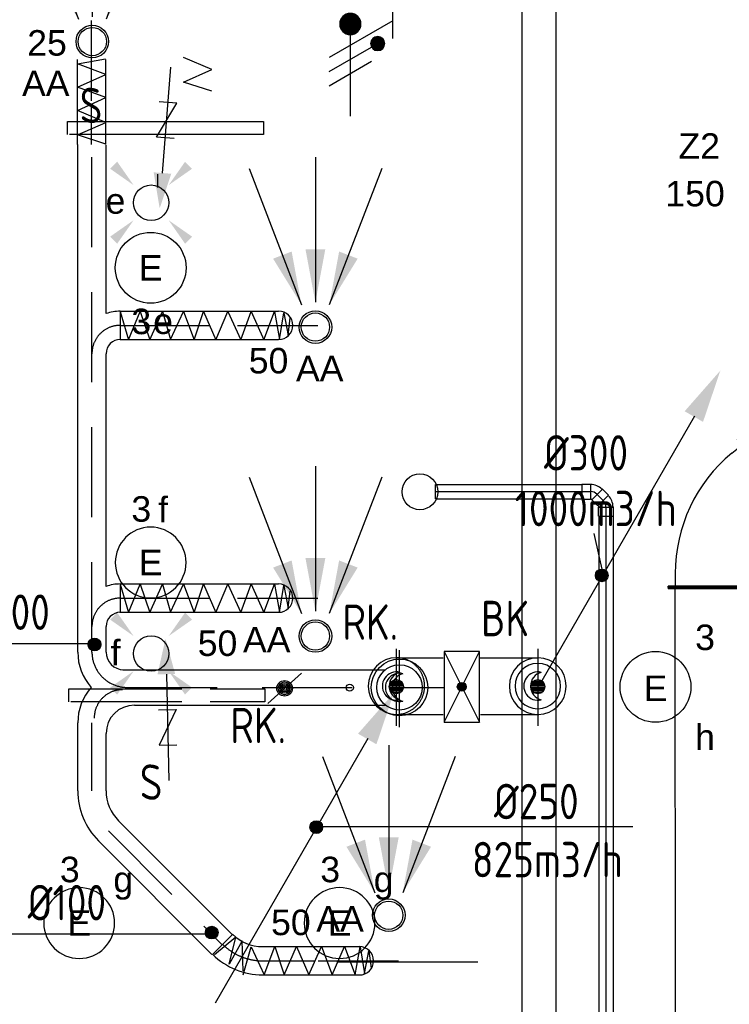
# Model space of a CAD drawing. Extents: x -257677 to 221252, y -185516 to 120782.
# Tile 98 of 171: x -51299 to -48793, y -46648 to -43173. Entities that reach past the tile are written whole.
import ezdxf
from ezdxf.enums import TextEntityAlignment as Align
from ezdxf.lldxf.tags import DXFTag

# ---------------------------------------------------------------- set-up
doc = ezdxf.new("R2010")
doc.units = 0
doc.header["$LTSCALE"] = 50
for name, pattern in [('AUSGEZOGEN', [0]), ('E_GOOT1', [2000, 1000, 1000]), ('HIDDEN', [9.525, 6.35, -3.175]), ('STREEPJES', [0.1, 0.05, -0.05])]:
    doc.linetypes.add(name, pattern=pattern)
doc.layers.get('0').update_dxf_attribs({"linetype": 'CONTINUOUS'})
for name, color, linetype in [('57LB', 4, 'CONTINUOUS'), ('EL6131--', 2, 'CONTINUOUS'), ('EL6131--_LB', 2, 'CONTINUOUS'), ('EL6222--', 3, 'CONTINUOUS'), ('EL6311--', 3, 'CONTINUOUS'), ('EM6131--', 1, 'CONTINUOUS'), ('WL524---', 90, 'CONTINUOUS'), ('WL524---_D', 153, 'CONTINUOUS'), ('WL524---_HARTLIJN', 8, 'CONTINUOUS'), ('WL570---_RETOUR_RST', 2, 'CONTINUOUS'), ('WL570---_TOEVOER', 3, 'CONTINUOUS'), ('WL570---_TOEVOER_RST', 2, 'CONTINUOUS'), ('WL570---_TOEVOER_RST_HL', 1, 'CONTINUOUS'), ('WM570---_RETOUR_RST_PR', 1, 'CONTINUOUS'), ('WM570---_TOEVOER_PR', 1, 'CONTINUOUS'), ('WM570---_TOEVOER_RST_PR', 1, 'CONTINUOUS')]:
    doc.layers.add(name, color=color, linetype=linetype)
doc.styles.add('BURO-018', font='ARIAL.TTF', dxfattribs={"height": 63})
doc.styles.add('ISO25', font='ISO', dxfattribs={"width": 0.9})
tags = doc.linetypes.add('CENTER2', pattern=[28.575, 19.05, -3.175, 3.175, -3.175]).pattern_tags.tags
tags[10:11] = [DXFTag(74, 4), DXFTag(75, 0), DXFTag(340, '0'), DXFTag(46, 1.0), DXFTag(50, 0.0), DXFTag(44, 0.0), DXFTag(45, 0.0)]
tags[8:9] = [DXFTag(74, 4), DXFTag(75, 0), DXFTag(340, '0'), DXFTag(46, 1.0), DXFTag(50, 0.0), DXFTag(44, 0.0), DXFTag(45, 0.0)]
tags[6:7] = [DXFTag(74, 4), DXFTag(75, 0), DXFTag(340, '0'), DXFTag(46, 1.0), DXFTag(50, 0.0), DXFTag(44, 0.0), DXFTag(45, 0.0)]
tags[4:5] = [DXFTag(74, 4), DXFTag(75, 0), DXFTag(340, '0'), DXFTag(46, 1.0), DXFTag(50, 0.0), DXFTag(44, 0.0), DXFTag(45, 0.0)]

# ---------------------------------------------------------------- blocks, each defined once
blk = doc.blocks.new('E00411')
at = {"color": 0, "linetype": 'Continuous'}
blk.add_circle((0, 0), 1.25, dxfattribs=at)
for points in [[(-2.892, 2.396), (-2.396, 2.892), (-1.237, 1.237)], [(2.396, 2.892), (2.892, 2.396), (1.237, 1.237)], [(-2.396, -2.892), (-2.892, -2.396), (-1.237, -1.237)], [(2.892, -2.396), (2.396, -2.892), (1.237, -1.237)]]:
    blk.add_solid(points, dxfattribs=at)
at = {"color": 0, "linetype": 'Continuous', "style": 'BURO-018'}
for tag, p in [('E_SLET1', (0, 4.642)), ('E_GROEP', (0, 0)), ('E_GKAST', (0, 0))]:
    blk.add_attdef(tag, text='', height=1.8, dxfattribs=at).set_placement(p, align=Align.MIDDLE)
at = {"color": 0, "linetype": 'Continuous', "style": 'BURO-018', "flags": 1}
for tag in ['E_MATCODE', 'E_SGROEP']:
    blk.add_attdef(tag, text='', height=1.8, dxfattribs=at).set_placement((0, 0), align=Align.MIDDLE)
blk = doc.blocks.new('1115B3A')
at = {"color": 0, "linetype": 'Continuous'}
blk.add_circle((0, 0), 2.5, dxfattribs=at)
at = {"color": 0, "linetype": 'Continuous', "style": 'BURO-018'}
for tag, p in [('E_GKAST', (0, 8)), ('E_GROEP', (0, 5)), ('E_SGROEP', (4.5, 5)), ('E_ARMCODE', (0, 0)), ('E_SLET', (4.5, -1))]:
    blk.add_attdef(tag, text='', height=1.8, dxfattribs=at).set_placement(p, align=Align.MIDDLE)
blk = doc.blocks.new('1115B3')
at = {"color": 0, "linetype": 'Continuous'}
blk.add_circle((0, 3.5), 2.5, dxfattribs=at)
at = {"color": 0, "linetype": 'Continuous', "style": 'BURO-018'}
for tag, p in [('E_GKAST', (0, 11.5)), ('E_GROEP', (0, 8.5)), ('E_SGROEP', (4.5, 8.5)), ('E_ARMCODE', (0, 3.5)), ('E_SLET', (4.5, 2.5))]:
    blk.add_attdef(tag, text='', height=1.8, dxfattribs=at).set_placement(p, align=Align.MIDDLE)
blk = doc.blocks.new('*U747')
at = {"color": 0, "ltscale": 10}
for p, q in [((0, 60, -2730), (5897, 60, -2730)), ((0, -60, -2730), (5897, -60, -2730))]:
    blk.add_line(p, q, dxfattribs=at)
at = {"layer": 'EM6131--', "color": 1, "style": 'BURO-018'}
blk.add_attdef('POSNR', text='', height=90, dxfattribs=at).set_placement((0, 0), align=Align.MIDDLE)
blk = doc.blocks.new('E00078')
at = {"color": 0, "linetype": 'Continuous'}
for p, q in [((-3, 6.482), (-3, 8.982)), ((-3, 7.732), (1.5, 5.134)), ((0, 7.5), (0, 1)), ((1.5, 4.134), (-1.5, 5.866)), ((1.5, 3.134), (-1.5, 4.866))]:
    blk.add_line(p, q, dxfattribs=at)
at = {"color": 0, "const_width": 0.75}
blk.add_lwpolyline([(-0.375, 7.5, 1), (0.375, 7.5, 1)], format="xyb", close=True, dxfattribs=at)
at = {"color": 0, "linetype": 'Continuous', "const_width": 0.5}
blk.add_lwpolyline([(-2.183, 6.116, 1), (-1.683, 6.116, 1)], format="xyb", close=True, dxfattribs=at)
at = {"color": 0, "linetype": 'Continuous'}
for centre, radius in [((0, 7.5), 0.75), ((-1.933, 6.116), 0.5)]:
    blk.add_circle(centre, radius, dxfattribs=at)
at = {"color": 0, "linetype": 'Continuous', "style": 'BURO-018'}
for tag, p in [('E_GKAST', (0, 14)), ('E_GROEP', (0, 11)), ('E_SGROEP', (4.5, 11))]:
    blk.add_attdef(tag, text='', height=1.8, dxfattribs=at).set_placement(p, align=Align.MIDDLE)
at = {"color": 0, "linetype": 'Continuous', "style": 'BURO-018', "flags": 1}
for tag, p in [('E_VERMCODE', (13, 11)), ('E_MATCODE', (0, 0))]:
    blk.add_attdef(tag, text='', height=1.8, dxfattribs=at).set_placement(p, align=Align.MIDDLE)
blk = doc.blocks.new('CIRC1MM')
at = {"color": 2, "linetype": 'Continuous'}
for p, q in [((-0.5, 0), (0.5, 0)), ((-0.49, 0.1), (0.49, 0.1)), ((-0.458, 0.2), (0.458, 0.2)), ((-0.4, 0.3), (0.4, 0.3)), ((-0.3, 0.4), (0.3, 0.4)), ((-0.49, -0.1), (0.49, -0.1)), ((-0.458, -0.2), (0.458, -0.2)), ((-0.4, -0.3), (0.4, -0.3)), ((-0.3, -0.4), (0.3, -0.4))]:
    blk.add_line(p, q, dxfattribs=at)
blk.add_circle((0, 0), 0.5, dxfattribs=at)
blk = doc.blocks.new('AFVRE')
at = {"color": 2, "linetype": 'Continuous'}
for p, q in [((0, -2.5), (0, -10)), ((0.625, -5), (-0.625, -7.5)), ((-0.625, -5), (0.625, -5)), ((-0.625, -7.5), (0.625, -7.5))]:
    blk.add_line(p, q, dxfattribs=at)
blk.add_solid([(-0.625, -2.5), (0.625, -2.5), (0, 0)], dxfattribs=at)
blk = doc.blocks.new('BK')
at = {"color": 2, "linetype": 'Continuous'}
for p, q in [((-2.5, 5), (2.5, -5)), ((-2.5, -5), (2.5, 5)), ((-2.5, 5), (-2.5, -5)), ((2.5, 5), (-2.5, 5)), ((2.5, -5), (2.5, 5)), ((-0.63, 0), (0.63, 0)), ((-0.61, 0.12), (0.61, 0.12)), ((-0.57, 0.25), (0.57, 0.25)), ((-0.5, 0.37), (0.5, 0.37)), ((-0.38, 0.5), (0.37, 0.5)), ((-0.61, -0.13), (0.61, -0.13)), ((-0.57, -0.25), (0.57, -0.25)), ((-0.5, -0.38), (0.5, -0.38)), ((-0.38, -0.5), (0.37, -0.5)), ((-2.5, -5), (2.5, -5))]:
    blk.add_line(p, q, dxfattribs=at)
blk.add_circle((0, 0), 0.625, dxfattribs=at)
blk = doc.blocks.new('*U814')
at = {"color": 0, "ltscale": 10}
for p, q in [((297.5, 297.5, -2732.5), (-297.5, 297.5, -2732.5)), ((-297.5, 297.5, -2732.5), (-297.5, -297.5, -2732.5)), ((297.5, -297.5, -2732.5), (297.5, 297.5, -2732.5)), ((186.5, 186.5, -2732.5), (-186.5, 186.5, -2732.5)), ((-186.5, -186.5, -2732.5), (-186.5, 186.5, -2732.5)), ((186.5, -186.5, -2732.5), (186.5, 186.5, -2732.5)), ((186.5, -186.5, -2732.5), (-186.5, -186.5, -2732.5)), ((-297.5, -297.5, -2732.5), (297.5, -297.5, -2732.5))]:
    blk.add_line(p, q, dxfattribs=at)
at = {"color": 8, "linetype": 'STREEPJES', "ltscale": 10}
for q in [(0, 80, -2732.5), (-69.3, 40, -2732.5), (-40, 69.3, -2732.5), (40, 69.3, -2732.5), (69.3, 40, -2732.5), (-80, 0, -2732.5), (-69.3, -40, -2732.5), (-40, -69.3, -2732.5), (0, -80, -2732.5), (40, -69.3, -2732.5), (69.3, -40, -2732.5), (80, 0, -2732.5)]:
    blk.add_line((0, 0, -2732.5), q, dxfattribs=at)
at = {"layer": 'WL570---_TOEVOER_RST_HL', "linetype": 'CENTER2'}
blk.add_circle((0, 0, -2732.5), 0.075, dxfattribs=at)
at = {"layer": 'WL570---_TOEVOER_RST', "color": 1, "style": 'BURO-018'}
for tag in ['MC', 'Q']:
    blk.add_attdef(tag, text='', height=90, dxfattribs=at).set_placement((0, 0), align=Align.MIDDLE)
at = {"layer": 'WM570---_TOEVOER_RST_PR', "color": 1, "style": 'BURO-018'}
blk.add_attdef('POSNR', text='', height=90, dxfattribs=at).set_placement((0, 0), align=Align.MIDDLE)
blk = doc.blocks.new('*U921')
at = {"ltscale": 10}
for points in [[(-49.2, 79.1), (-149.3, 241.6), (-83.8, 266.8)], [(0, 87.5), (-35.1, 275.1), (35.1, 275.1)], [(49.2, 79.1), (83.8, 266.8), (149.3, 241.6)]]:
    blk.add_hatch(color=0, dxfattribs=at).paths.add_polyline_path(points)
at = {"color": 0, "ltscale": 10}
for p, q in [((0, 600, -2400), (0, 87.5, -2400)), ((-234.2, 560.2, -2400), (-49.2, 79.1, -2400)), ((234.2, 560.2, -2400), (49.2, 79.1, -2400))]:
    blk.add_line(p, q, dxfattribs=at)
for radius in [57.5, 50]:
    blk.add_circle((0, 0, -2400), radius, dxfattribs=at)
at = {"layer": 'WL570---_RETOUR_RST', "color": 1, "style": 'BURO-018'}
for tag in ['MC', 'Q']:
    blk.add_attdef(tag, text='', height=90, dxfattribs=at).set_placement((0, 0), align=Align.MIDDLE)
at = {"layer": 'WM570---_RETOUR_RST_PR', "color": 1, "style": 'BURO-018'}
blk.add_attdef('POSNR', text='', height=90, dxfattribs=at).set_placement((0, 0), align=Align.MIDDLE)
blk = doc.blocks.new('*U1688')
at = {"color": 0, "ltscale": 10}
for p, q in [((0, 225, -2950), (5, 225, -2950)), ((0, -225, -2950), (0, 225, -2950)), ((5, -225, -2950), (5, 225, -2950)), ((2820.5, 225, -2950), (2815.5, 225, -2950)), ((2815.5, -225, -2950), (2815.5, 225, -2950)), ((2820.5, -225, -2950), (2820.5, 225, -2950)), ((5, 200, -2950), (2815.5, 200, -2950)), ((5, -200, -2950), (2815.5, -200, -2950)), ((0, -225, -2950), (5, -225, -2950)), ((2820.5, -225, -2950), (2815.5, -225, -2950))]:
    blk.add_line(p, q, dxfattribs=at)
at = {"layer": 'WM570---_TOEVOER_PR', "color": 1, "style": 'BURO-018'}
blk.add_attdef('POSNR', text='', height=90, dxfattribs=at).set_placement((0, 0), align=Align.MIDDLE)
blk = doc.blocks.new('*U1689')
at = {"color": 0, "ltscale": 10}
for p, q in [((-49.3, 254.6, -2950), (-20.7, 289.3, -2950)), ((-36.8, 309.1, -2950), (-40, 305.2, -2950)), ((-40, 305.2, -2950), (307.2, 19, -2950)), ((-36.8, 309.1, -2950), (310.4, 22.8, -2950)), ((-215.1, 225, -2950), (-210.1, 225, -2950)), ((-215.1, -225, -2950), (-215.1, 225, -2950)), ((-210.1, -225, -2950), (-210.1, 225, -2950)), ((-165.1, 200, -2950), (-210.1, 200, -2950)), ((259.3, 0.2, -2950), (287.9, 34.9, -2950)), ((310.4, 22.8, -2950), (307.2, 19, -2950)), ((-165.1, -200, -2950), (-210.1, -200, -2950)), ((-215.1, -225, -2950), (-210.1, -225, -2950))]:
    blk.add_line(p, q, dxfattribs=at)
for radius in [150, 550]:
    blk.add_arc((-165.1, 350, -2950), radius, 270, 320.5, dxfattribs=at)
at = {"layer": 'WM570---_TOEVOER_PR', "color": 1, "style": 'BURO-018'}
blk.add_attdef('POSNR', text='', height=90, dxfattribs=at).set_placement((0, 0), align=Align.MIDDLE)
blk = doc.blocks.new('*U2219')
at = {"color": 0, "ltscale": 10}
for p, q in [((31, 25, -2750), (2982.6, 25, -2750)), ((2982.6, 25, -2750), (2982.6, -25, -2750)), ((31, -25, -2750), (2982.6, -25, -2750))]:
    blk.add_line(p, q, dxfattribs=at)
at = {"layer": 'WL524---_HARTLIJN', "linetype": 'CENTER2'}
blk.add_line((0, 0, -2750), (2982.6, 0, -2750), dxfattribs=at)
at = {"layer": 'WL524---_D', "color": 1, "style": 'BURO-018'}
blk.add_attdef('POSNR', text='', height=90, dxfattribs=at).set_placement((0, 0), align=Align.MIDDLE)
blk = doc.blocks.new('*U2220')
at = {"color": 0, "ltscale": 10}
for p, q in [((-12.8, 25, -2750), (-14, 25, -2750)), ((-8.7, -28.5, -2750), (28.5, 8.7, -2750)), ((28.5, 8.7, -2750), (26.7, 8.7, -2750)), ((50.4, -13.3, -2750), (28.5, 8.7, -2750)), ((-12.8, -25, -2750), (-14, -25, -2750)), ((-12.8, -25, -2750), (-8.7, -26.7, -2750)), ((-8.7, -28.5, -2750), (-8.7, -26.7, -2750)), ((13.3, -50.4, -2750), (-8.7, -28.5, -2750)), ((13.3, -50.4, -2750), (50.4, -13.3, -2750))]:
    blk.add_line(p, q, dxfattribs=at)
blk.add_arc((-12.8, -30.8, -2750), 55.8, 45, 90, dxfattribs=at)
at = {"layer": 'WL524---_HARTLIJN', "linetype": 'CENTER2'}
for p, q in [((-44, 0, -2750), (-12.8, 0, -2750)), ((9.9, -9.9, -2750), (9, -9, -2750))]:
    blk.add_line(p, q, dxfattribs=at)
blk.add_arc((-12.8, -30.8, -2750), 30.8, 45, 90, dxfattribs=at)
at = {"layer": 'WL524---_D', "color": 1, "style": 'BURO-018'}
blk.add_attdef('POSNR', text='', height=90, dxfattribs=at).set_placement((0, 0), align=Align.MIDDLE)
blk = doc.blocks.new('*U2221')
at = {"color": 0, "ltscale": 10}
for p, q in [((0, 25, -2750), (517.2, 25, -2750)), ((0, -25, -2750), (0, 25, -2750)), ((0, -25, -2750), (517.2, -25, -2750))]:
    blk.add_line(p, q, dxfattribs=at)
at = {"layer": 'WL524---_HARTLIJN', "linetype": 'CENTER2'}
blk.add_line((0, 0, -2750), (547.2, 0, -2750), dxfattribs=at)
at = {"layer": 'WL524---_D', "color": 1, "style": 'BURO-018'}
blk.add_attdef('POSNR', text='', height=90, dxfattribs=at).set_placement((0, 0), align=Align.MIDDLE)
blk = doc.blocks.new('*U2222')
at = {"color": 0, "ltscale": 10}
for p, q in [((-44, 26.2, -2750), (-14, 26.2, -2750)), ((-44, 26.2, -2750), (-44, -26.2, -2750)), ((-14, 26.2, -2750), (-12.8, 25, -2750)), ((-14, 26.2, -2750), (-14, -26.2, -2750)), ((-8.7, -28.5, -2750), (28.5, 8.7, -2750)), ((28.5, 8.7, -2750), (26.7, 8.7, -2750)), ((49.7, -12.6, -2750), (28.5, 8.7, -2750)), ((-44, -26.2, -2750), (-14, -26.2, -2750)), ((-14, -26.2, -2750), (-12.8, -25, -2750)), ((-12.8, -25, -2750), (-8.7, -26.7, -2750)), ((-8.7, -28.5, -2750), (-8.7, -26.7, -2750)), ((12.6, -49.7, -2750), (-8.7, -28.5, -2750)), ((12.6, -49.7, -2750), (49.7, -12.6, -2750))]:
    blk.add_line(p, q, dxfattribs=at)
blk.add_arc((-12.8, -30.8, -2750), 55.8, 45, 90, dxfattribs=at)
at = {"layer": 'WL524---_HARTLIJN', "linetype": 'CENTER2'}
for p, q in [((-14, 0, -2750), (-12.8, 0, -2750)), ((9.9, -9.9, -2750), (9, -9, -2750))]:
    blk.add_line(p, q, dxfattribs=at)
blk.add_arc((-12.8, -30.8, -2750), 30.8, 45, 90, dxfattribs=at)
at = {"layer": 'WL524---_D', "color": 1, "style": 'BURO-018'}
blk.add_attdef('POSNR', text='', height=90, dxfattribs=at).set_placement((0, 0), align=Align.MIDDLE)

msp = doc.modelspace()

# ---------------------------------------------------------------- linework, layer by layer
at = {"layer": '57LB', "color": 1, "linetype": 'HIDDEN'}
for p, q in [((-51045.14621, -43458.86183), (-51045.14621, -43175.78633)), ((-51045.14621, -43613.14581), (-51045.14621, -43470.03586)), ((-51043.84139, -45404.4264), (-51043.84139, -43614.52949)), ((-50914.59498, -44302.08388), (-50874.0438, -44202.23802)), ((-50874.0438, -44202.23802), (-50839.28565, -44302.08388)), ((-50839.28565, -44302.08388), (-50795.25866, -44202.23802)), ((-50943.84139, -44251.42862), (-50541.00991, -44251.42862)), ((-50529.83588, -44251.42862), (-50246.76038, -44251.42862)), ((-50943.84139, -45214.25927), (-50541.00991, -45214.25927)), ((-50529.83588, -45214.25927), (-50246.76038, -45214.25927)), ((-49968.37269, -45664.86334), (-49968.37269, -45393.10955)), ((-49957.76641, -45669.57376), (-49957.76641, -45397.81997)), ((-49468.37269, -45664.86334), (-49468.37269, -45393.10955)), ((-50918.84139, -45529.4264), (-49798.57403, -45529.4264)), ((-51043.84139, -45894.03444), (-51043.84139, -45654.4264)), ((-50985.44802, -46035.27028), (-50585.22186, -46436.54715)), ((-50441.05831, -46494.45411), (-50255.75588, -46494.45411)), ((-50244.58184, -46494.45411), (-49961.50635, -46494.45411))]:
    msp.add_line(p, q, dxfattribs=at)
at = {"layer": '57LB', "color": 1, "linetype": 'Continuous'}
for p, q in [((-51095.14621, -43613.14581), (-51095.14621, -43313.59941)), ((-51094.33681, -43328.04169), (-50995.63861, -43310.66262)), ((-50994.49095, -43366.27566), (-51094.33681, -43328.04169)), ((-50995.14621, -43613.14581), (-50995.14621, -43313.59941)), ((-50620.43136, -43348.53008), (-50720.27722, -43305.66169)), ((-51094.33681, -43410.30265), (-50994.49095, -43366.27566)), ((-50720.27722, -43392.55707), (-50620.43136, -43348.53008)), ((-50620.43136, -43424.99801), (-50720.27722, -43392.55707)), ((-50994.49095, -43447.37801), (-51094.33681, -43410.30265)), ((-51094.33681, -43492.56361), (-50994.49095, -43447.37801)), ((-50994.49095, -43535.43199), (-51094.33681, -43492.56361)), ((-51129.54799, -43531.40048), (-50438.20782, -43531.40048)), ((-51129.54799, -43577.92618), (-51129.54799, -43531.40048)), ((-51094.33681, -43579.45898), (-50994.49095, -43535.43199)), ((-50438.20782, -43531.40048), (-50438.20782, -43577.92618)), ((-50438.20782, -43577.92618), (-51122.83595, -43577.92618)), ((-50994.49095, -43611.89992), (-51094.33681, -43579.45898)), ((-51093.84139, -45404.4264), (-51093.84139, -43613.57676)), ((-50993.84139, -44210.00726), (-50993.84139, -43615.48222)), ((-50812.26742, -43718.30239), (-50812.26742, -43764.8281)), ((-50944.71871, -44202.23802), (-50914.59498, -44302.08388)), ((-50943.84139, -44201.42862), (-50943.84139, -44303.08385)), ((-50943.84139, -44201.42862), (-50384.57346, -44201.42862)), ((-50795.25866, -44202.23802), (-50766.29353, -44300.93622)), ((-50766.29353, -44300.93622), (-50721.10794, -44202.23802)), ((-50721.10794, -44202.23802), (-50682.87397, -44302.08388)), ((-50682.87397, -44302.08388), (-50650.43303, -44202.23802)), ((-50650.43303, -44202.23802), (-50606.40604, -44302.08388)), ((-50606.40604, -44302.08388), (-50563.53766, -44202.23802)), ((-50563.53766, -44202.23802), (-50518.35206, -44302.08388)), ((-50518.35206, -44302.08388), (-50481.2767, -44202.23802)), ((-50481.2767, -44202.23802), (-50437.24971, -44302.08388)), ((-50437.24971, -44302.08388), (-50399.01574, -44202.23802)), ((-50399.01574, -44202.23802), (-50381.63667, -44300.93622)), ((-50381.63667, -44300.93622), (-50366.5748, -44206.82863)), ((-50366.5748, -44206.82863), (-50351.51294, -44287.16438)), ((-50351.51294, -44287.16438), (-50343.4027, -44225.19109)), ((-50943.84139, -44301.42862), (-50384.57346, -44301.42862)), ((-50993.84139, -45172.83791), (-50993.84139, -44351.42845)), ((-48916.35259, -44572.2467), (-49455.41509, -45505.93034)), ((-49271.02911, -44986.32443), (-49238.73512, -45132.6231)), ((-50944.71871, -45165.06866), (-50914.59498, -45264.91452)), ((-50943.84139, -45164.25927), (-50384.57346, -45164.25927)), ((-50943.84139, -45164.25927), (-50943.84139, -45265.9145)), ((-50914.59498, -45264.91452), (-50874.0438, -45165.06866)), ((-50874.0438, -45165.06866), (-50839.28565, -45264.91452)), ((-50839.28565, -45264.91452), (-50795.25866, -45165.06866)), ((-50795.25866, -45165.06866), (-50766.29353, -45263.76687)), ((-50766.29353, -45263.76687), (-50721.10794, -45165.06866)), ((-50721.10794, -45165.06866), (-50682.87397, -45264.91452)), ((-50682.87397, -45264.91452), (-50650.43303, -45165.06866)), ((-50650.43303, -45165.06866), (-50606.40604, -45264.91452)), ((-50606.40604, -45264.91452), (-50563.53766, -45165.06866)), ((-50563.53766, -45165.06866), (-50518.35206, -45264.91452)), ((-50518.35206, -45264.91452), (-50481.2767, -45165.06866)), ((-50481.2767, -45165.06866), (-50437.24971, -45264.91452)), ((-50437.24971, -45264.91452), (-50399.01574, -45165.06866)), ((-50399.01574, -45165.06866), (-50381.63667, -45263.76687)), ((-50381.63667, -45263.76687), (-50366.5748, -45169.65928)), ((-50366.5748, -45169.65928), (-50351.51294, -45249.99502)), ((-50351.51294, -45249.99502), (-50343.4027, -45188.02173)), ((-50943.84139, -45264.25927), (-50384.57346, -45264.25927)), ((-50993.84139, -45404.4264), (-50993.84139, -45314.25912)), ((-51536.24758, -45374.11873), (-51039.01931, -45374.11873)), ((-49968.37269, -45424.71598), (-49803.83049, -45424.71598)), ((-49676.65418, -45424.71598), (-49469.52401, -45424.71598)), ((-50303.78543, -45479.11699), (-50423.06752, -45586.11061)), ((-51125.145, -45580.75379), (-51125.145, -45534.22808)), ((-51125.145, -45534.22808), (-50725.98508, -45534.22808)), ((-50625.98508, -45534.22808), (-50433.80483, -45534.22808)), ((-50433.80483, -45534.22808), (-50433.80483, -45580.75379)), ((-50725.98508, -45580.75379), (-51118.43296, -45580.75379)), ((-50433.80483, -45580.75379), (-50625.98508, -45580.75379)), ((-49968.37269, -45624.71598), (-49803.83049, -45624.71598)), ((-49672.11217, -45624.71598), (-49466.23943, -45624.71598)), ((-51093.84139, -45894.03444), (-51093.84139, -45654.4264)), ((-50993.84139, -45894.03444), (-50993.84139, -45691.9264)), ((-50069.56502, -45710.28016), (-50608.62752, -46643.96379)), ((-50950.04636, -45999.96132), (-50547.9599, -46403.10338)), ((-49134.08924, -46021.21302), (-50270.49925, -46021.21302)), ((-51020.84967, -46070.57924), (-50620.62352, -46471.85611)), ((-51337.87563, -46399.40698), (-50622.26479, -46399.40698)), ((-50617.72799, -46472.68878), (-50546.92467, -46402.07086)), ((-50535.75469, -46410.45598), (-50611.14158, -46473.32918)), ((-50558.69852, -46506.42034), (-50535.75469, -46410.45598)), ((-50512.81085, -46423.69244), (-50558.69852, -46506.42034)), ((-50509.53316, -46529.58416), (-50512.81085, -46423.69244)), ((-50510.00462, -46543.64471), (-50481.0395, -46444.94651)), ((-50481.0395, -46444.94651), (-50435.8539, -46543.64471)), ((-50441.05831, -46444.45411), (-50099.31942, -46444.45411)), ((-50435.8539, -46543.64471), (-50397.61993, -46443.79886)), ((-50397.61993, -46443.79886), (-50365.17899, -46543.64471)), ((-50365.17899, -46543.64471), (-50321.152, -46443.79886)), ((-50321.152, -46443.79886), (-50278.28362, -46543.64471)), ((-50278.28362, -46543.64471), (-50233.09802, -46443.79886)), ((-50233.09802, -46443.79886), (-50196.02266, -46543.64471)), ((-50196.02266, -46543.64471), (-50151.99567, -46443.79886)), ((-50151.99567, -46443.79886), (-50113.76171, -46543.64471)), ((-50113.76171, -46543.64471), (-50096.38263, -46444.94651)), ((-50096.38263, -46444.94651), (-50081.32076, -46539.0541)), ((-50081.32076, -46539.0541), (-50066.2589, -46458.71835)), ((-50066.2589, -46458.71835), (-50058.14866, -46520.69164)), ((-50178.83217, -46497.69076), (-49681.60391, -46497.69076)), ((-50441.05831, -46544.45411), (-50099.31942, -46544.45411))]:
    msp.add_line(p, q, dxfattribs=at)
at = {"layer": '57LB', "color": 1}
for p, q in [((-50934.818, -45466.9264), (-50007.70387, -45466.9264)), ((-50893.84139, -45591.9264), (-50007.70387, -45591.9264))]:
    msp.add_line(p, q, dxfattribs=at)
at = {"layer": '57LB', "color": 1, "linetype": 'Continuous'}
for centre, radius in [((-49957.76641, -45529.4264), 100), ((-49957.76641, -45529.4264), 80), ((-50363.42647, -45532.6138), 27.5), ((-50363.42647, -45532.6138), 22.5), ((-50363.42647, -45532.6138), 17.5), ((-50363.42647, -45532.6138), 12.5), ((-50363.42647, -45532.6138), 7.5), ((-50133.30617, -45530.15317), 12.5)]:
    msp.add_circle(centre, radius, dxfattribs=at)
for centre, radius, start, end in [((-50943.84139, -44351.42862), 150, 90, 109.47122063), ((-50384.57346, -44251.42862), 50, 270, 90), ((-50943.84139, -44351.42862), 50, 90, 180), ((-50943.84139, -45314.25927), 150, 90, 109.47122063), ((-50384.57346, -45214.25927), 50, 270, 90), ((-50943.84139, -45314.25927), 50, 90, 180), ((-50906.34139, -45404.4264), 187.5, 180, 221.8103149), ((-50931.34139, -45404.4264), 62.5, 180, 270), ((-49968.37269, -45524.71598), 100, 90, 270), ((-49469.93072, -45524.71598), 100, 90.42662684, 269.57337316), ((-49469.93072, -45524.71598), 80, 90.42662684, 269.57337316), ((-49469.11729, -45524.71598), 80, 270.42662684, 89.57337316), ((-49469.11729, -45524.71598), 100, 270.42662684, 89.57337316), ((-49968.37269, -45524.71598), 50, 76.01568167, 283.98431833), ((-49957.76641, -45529.4264), 50, 76.01568167, 283.98431833), ((-49944.20706, -45524.71598), 50, 103.98431833, 256.01568167), ((-49933.60078, -45529.4264), 50, 103.98431833, 256.01568167), ((-49469.11729, -45524.71598), 50, 76.01568167, 283.98431833), ((-49444.95166, -45524.71598), 50, 103.98431833, 256.01568167), ((-50906.34139, -45654.4264), 187.5, 138.1896851, 180), ((-50893.84139, -45691.9264), 100, 90, 180), ((-50843.84139, -45894.03444), 250, 180, 224.92488945), ((-50843.84139, -45894.03444), 150, 180, 224.92488945), ((-50441.05831, -46294.45411), 150, 225.07511055, 270), ((-50099.31942, -46494.45411), 50, 270, 90), ((-50441.05831, -46294.45411), 250, 225.07511055, 270)]:
    msp.add_arc(centre, radius, start, end, dxfattribs=at)
at = {"layer": '57LB', "color": 1, "linetype": 'HIDDEN'}
for centre, radius, start, end in [((-50943.84139, -44351.42862), 100, 90, 180), ((-50943.84139, -45314.25927), 100, 90, 180), ((-50918.84139, -45404.4264), 125, 180, 270), ((-49969.18613, -45524.71598), 100, 270, 90), ((-50935.6833, -45637.40659), 100, 90, 180), ((-50441.05831, -46294.45411), 200, 225.07511055, 270)]:
    msp.add_arc(centre, radius, start, end, dxfattribs=at)
at = {"layer": '57LB', "color": 1, "linetype": 'Continuous'}
for points in [[(-48950.9858, -44554.6517), (-48886.03389, -44592.1517), (-48824.75984, -44411.02194)], [(-50104.19822, -45692.68516), (-50039.24632, -45730.18516), (-49977.97227, -45549.0554)]]:
    msp.add_solid(points, dxfattribs=at)
at = {"layer": 'EL6131--_LB', "linetype": 'E_GOOT1'}
for p, q in [((-49524.76211, -48160.25145), (-49524.87566, -42209.03057)), ((-49404.7631, -48178.38919), (-49404.87664, -42227.16831))]:
    msp.add_line(p, q, dxfattribs=at)
at = {"layer": 'WL524---'}
msp.add_circle((-49885.53322, -44839.04986), 63.21402, dxfattribs=at)

# ---------------------------------------------------------------- block references
at = {"layer": '57LB', "color": 1, "linetype": 'Continuous', "xscale": 50, "yscale": 50, "zscale": 50}
for p, rotation in [((-50804.72336, -43838.4659), 175.4403602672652), ((-50784.12767, -45357.84445), 1.391139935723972)]:
    msp.add_blockref('AFVRE', p, dxfattribs=dict(at, rotation=rotation))
at = {"layer": '57LB', "color": 1, "linetype": 'Continuous'}
for name, p, xscale, yscale, zscale in [('CIRC1MM', (-49243.78187, -45134.0286), 45, 45, 45), ('CIRC1MM', (-51034.78594, -45377.97295), 45, 45, 45), ('BK', (-49737.97133, -45527.14575), 25, 25, 25), ('CIRC1MM', (-49968.74321, -45526.79093), 50, 50, 50), ('CIRC1MM', (-49469.48781, -45526.79093), 50, 50, 50), ('CIRC1MM', (-50251.90444, -46022.61175), 45, 45, 45), ('CIRC1MM', (-50620.79232, -46394.71712), 45, 45, 45)]:
    msp.add_blockref(name, p, dxfattribs=dict(at, xscale=xscale, yscale=yscale, zscale=zscale))
at = {"layer": 'EL6131--', "rotation": 90}
msp.add_blockref('*U747', (-49464.87441, -48169.26042, 2730), dxfattribs=at)
at = {"layer": 'EL6222--'}
ref = msp.add_blockref('E00078', (-50131.44582, -43562.64157), dxfattribs=dict(at, xscale=-50, yscale=50, zscale=50))
ref.add_attrib('E_GROEP', '3', dxfattribs={"layer": '0', "color": 1, "linetype": 'Continuous', "height": 90, "style": 'BURO-018'}).set_placement((-50131.44582, -43073.66586), align=Align.MIDDLE)
at = {"layer": 'EL6311--'}
ref = msp.add_blockref('E00411', (-50834.84095, -43818.47475), dxfattribs=dict(at, xscale=50, yscale=50, zscale=50))
ref.add_attrib('E_SLET1', 'e', dxfattribs={"layer": '0', "color": 1, "linetype": 'Continuous', "height": 90, "style": 'BURO-018'}).set_placement((-50960.6045, -43813.04021), align=Align.MIDDLE)
ref = msp.add_blockref('1115B3A', (-50836.40088, -44048.29852), dxfattribs=dict(at, xscale=50, yscale=50, zscale=50))
ref.add_attrib('E_ARMCODE', 'E', dxfattribs={"layer": '0', "color": 1, "linetype": 'Continuous', "height": 90, "style": 'BURO-018'}).set_placement((-50836.40088, -44048.29852), align=Align.MIDDLE)
ref.add_attrib('E_SLET', 'e', dxfattribs={"layer": '0', "color": 1, "linetype": 'Continuous', "height": 90, "style": 'BURO-018'}).set_placement((-50792.59618, -44237.56437), align=Align.MIDDLE)
ref.add_attrib('E_GROEP', '3', dxfattribs={"layer": '0', "color": 1, "linetype": 'Continuous', "height": 90, "style": 'BURO-018'}).set_placement((-50869.622, -44237.48434), align=Align.MIDDLE)
ref = msp.add_blockref('1115B3A', (-50836.40088, -45088.61794), dxfattribs=dict(at, xscale=-50, yscale=50, zscale=50, rotation=180))
ref.add_attrib('E_ARMCODE', 'E', dxfattribs={"layer": '0', "color": 1, "linetype": 'Continuous', "height": 90, "style": 'BURO-018'}).set_placement((-50836.40088, -45088.61794), align=Align.MIDDLE)
ref.add_attrib('E_SLET', 'f', dxfattribs={"layer": '0', "color": 1, "linetype": 'Continuous', "height": 90, "style": 'BURO-018'}).set_placement((-50792.59618, -44899.35209), align=Align.MIDDLE)
ref.add_attrib('E_GROEP', '3', dxfattribs={"layer": '0', "color": 1, "linetype": 'Continuous', "height": 90, "style": 'BURO-018'}).set_placement((-50869.622, -44899.43212), align=Align.MIDDLE)
ref = msp.add_blockref('E00411', (-50834.84095, -45410.03824), dxfattribs=dict(at, xscale=50, yscale=50, zscale=50))
ref.add_attrib('E_SLET1', 'f', dxfattribs={"layer": '0', "color": 1, "linetype": 'Continuous', "height": 90, "style": 'BURO-018'}).set_placement((-50960.6045, -45404.60371), align=Align.MIDDLE)
at = {"layer": 'EL6311--', "linetype": 'AUSGEZOGEN'}
ref = msp.add_blockref('1115B3', (-49053.86228, -45702.5167), dxfattribs=dict(at, xscale=50, yscale=50, zscale=50))
ref.add_attrib('E_ARMCODE', 'E', dxfattribs={"layer": '0', "color": 1, "linetype": 'Continuous', "height": 90, "style": 'BURO-018'}).set_placement((-49053.86228, -45532.51669), align=Align.MIDDLE)
ref.add_attrib('E_SLET', 'h', dxfattribs={"layer": '0', "color": 1, "linetype": 'Continuous', "height": 90, "style": 'BURO-018'}).set_placement((-48878.86228, -45702.5167), align=Align.MIDDLE)
ref.add_attrib('E_GROEP', '3', dxfattribs={"layer": '0', "color": 1, "linetype": 'Continuous', "height": 90, "style": 'BURO-018'}).set_placement((-48878.86228, -45352.5167), align=Align.MIDDLE)
at = {"layer": 'EL6311--'}
ref = msp.add_blockref('1115B3A', (-51088.76081, -46361.17948), dxfattribs=dict(at, xscale=-50, yscale=50, zscale=50, rotation=180))
ref.add_attrib('E_ARMCODE', 'E', dxfattribs={"layer": '0', "color": 1, "linetype": 'Continuous', "height": 90, "style": 'BURO-018'}).set_placement((-51088.76081, -46361.17948), align=Align.MIDDLE)
ref.add_attrib('E_SLET', 'g', dxfattribs={"layer": '0', "color": 1, "linetype": 'Continuous', "height": 90, "style": 'BURO-018'}).set_placement((-50933.28508, -46220.59225), align=Align.MIDDLE)
ref.add_attrib('E_GROEP', '3', dxfattribs={"layer": '0', "color": 1, "linetype": 'Continuous', "height": 90, "style": 'BURO-018'}).set_placement((-51121.98194, -46171.99366), align=Align.MIDDLE)
ref = msp.add_blockref('1115B3A', (-50169.31654, -46361.17948), dxfattribs=dict(at, xscale=-50, yscale=50, zscale=50, rotation=180))
ref.add_attrib('E_ARMCODE', 'E', dxfattribs={"layer": '0', "color": 1, "linetype": 'Continuous', "height": 90, "style": 'BURO-018'}).set_placement((-50169.31654, -46361.17948), align=Align.MIDDLE)
ref.add_attrib('E_SLET', 'g', dxfattribs={"layer": '0', "color": 1, "linetype": 'Continuous', "height": 90, "style": 'BURO-018'}).set_placement((-50013.8408, -46220.59225), align=Align.MIDDLE)
ref.add_attrib('E_GROEP', '3', dxfattribs={"layer": '0', "color": 1, "linetype": 'Continuous', "height": 90, "style": 'BURO-018'}).set_placement((-50202.53767, -46171.99366), align=Align.MIDDLE)
at = {"layer": 'WL524---_D'}
for name, p in [('*U2221', (-49831.08068, -44838.3665, 2750)), ('*U2222', (-49269.90038, -44838.3665, 2750))]:
    msp.add_blockref(name, p, dxfattribs=at)
for name, p, rotation in [('*U2220', (-49228.88819, -44879.37869, 2750), 315), ('*U2219', (-49228.88819, -44893.37869, 2750), 270)]:
    msp.add_blockref(name, p, dxfattribs=dict(at, rotation=rotation))
at = {"layer": 'WL570---_RETOUR_RST'}
ref = msp.add_blockref('*U921', (-51042.57454, -43249.72304, 2400), dxfattribs=at)
ref.add_attrib('POSNR', 'AA', dxfattribs={"layer": 'WM570---_RETOUR_RST_PR', "color": 1, "height": 90, "style": 'BURO-018'}).set_placement((-51206.89621, -43397.27424), align=Align.MIDDLE)
ref.add_attrib('Q', '25', dxfattribs={"color": 1, "height": 90, "style": 'BURO-018'}).set_placement((-51202.42752, -43254.39124), align=Align.MIDDLE)
ref = msp.add_blockref('*U921', (-50254.81046, -44257.66373, 2400), dxfattribs=at)
ref.add_attrib('POSNR', 'AA', dxfattribs={"layer": 'WM570---_RETOUR_RST_PR', "color": 1, "height": 90, "style": 'BURO-018'}).set_placement((-50239.41378, -44403.5496), align=Align.MIDDLE)
ref.add_attrib('Q', '50', dxfattribs={"color": 1, "height": 90, "style": 'BURO-018'}).set_placement((-50420.22743, -44376.12681), align=Align.MIDDLE)
ref = msp.add_blockref('*U921', (-50254.81046, -45348.06825, 2400), dxfattribs=at)
ref.add_attrib('POSNR', 'AA', dxfattribs={"layer": 'WM570---_RETOUR_RST_PR', "color": 1, "height": 90, "style": 'BURO-018'}).set_placement((-50426.61384, -45360.68345), align=Align.MIDDLE)
ref.add_attrib('Q', '50', dxfattribs={"color": 1, "height": 90, "style": 'BURO-018'}).set_placement((-50600.39783, -45373.39841), align=Align.MIDDLE)
ref = msp.add_blockref('*U921', (-49995.78439, -46333.51447, 2400), dxfattribs=at)
ref.add_attrib('POSNR', 'AA', dxfattribs={"layer": 'WM570---_RETOUR_RST_PR', "color": 1, "height": 90, "style": 'BURO-018'}).set_placement((-50167.58777, -46346.12967), align=Align.MIDDLE)
ref.add_attrib('Q', '50', dxfattribs={"color": 1, "height": 90, "style": 'BURO-018'}).set_placement((-50341.37176, -46358.84462), align=Align.MIDDLE)
at = {"layer": 'WL570---_TOEVOER'}
for name, p, rotation in [('*U1689', (-48784.29819, -44961.83255, 2950), 219.5266803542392), ('*U1688', (-48783.22529, -47997.35823, 2950), 90.01976085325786)]:
    msp.add_blockref(name, p, dxfattribs=dict(at, rotation=rotation))
at = {"layer": 'WL570---_TOEVOER_RST'}
ref = msp.add_blockref('*U814', (-48466.09746, -43704.08791, 2732.5), dxfattribs=at)
ref.add_attrib('Q', '150', dxfattribs={"color": 1, "height": 90, "style": 'BURO-018'}).set_placement((-48914.06401, -43786.37787), align=Align.MIDDLE)
ref.add_attrib('MC', 'Z2', dxfattribs={"color": 1, "height": 90, "style": 'BURO-018'}).set_placement((-48899.55121, -43617.68892), align=Align.MIDDLE)

# ---------------------------------------------------------------- texts
at = {"layer": '57LB', "color": 1, "linetype": 'Continuous', "style": 'ISO25', "width": 0.9}
for s, p in [('S', (-51086.81179, -43537.68933)), ('%%C300', (-49447.608, -44764.0613)), ('1000m3/h', (-49551.10641, -44960.57488)), ('%%c100', (-51469.05477, -45326.37685)), ('RK.', (-50159.35754, -45361.45074)), ('BK', (-49669.89109, -45348.61536)), ('RK.', (-50555.26124, -45726.12795)), ('S', (-50874.74988, -45926.23217)), ('%%c250', (-49624.32262, -45994.63432)), ('825m3/h', (-49701.94643, -46199.69197)), ('%%c100', (-51270.68283, -46351.6651))]:
    msp.add_text(s, height=125, dxfattribs=at).set_placement(p)

doc.saveas('drawing.dxf')
